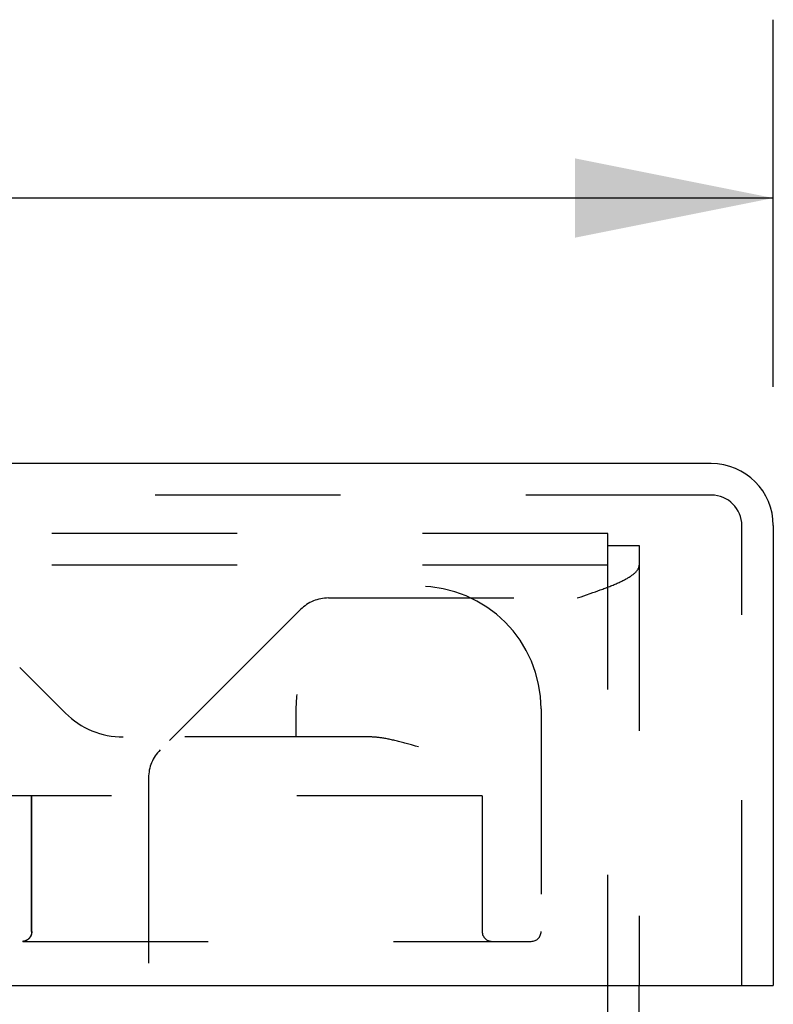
# Model space of a CAD drawing. Header units: inches. Extents: x 0 to 51.5, y 0 to 33.3.
# Tile 9 of 15: x 21.8 to 23, y 7.1 to 8.6. Entities that reach past the tile are written whole.
import ezdxf

# ---------------------------------------------------------------- set-up
doc = ezdxf.new("R2010")
doc.units = ezdxf.units.IN
doc.header["$LTSCALE"] = 2.833333
doc.header["$MEASUREMENT"] = 0
doc.linetypes.add('HIDDEN', pattern=[0.2, 0.1, -0.1])
doc.layers.get('0').update_dxf_attribs({"linetype": 'CONTINUOUS'})
for name, color, linetype in [('DEFAULT_2', 8, 'HIDDEN'), ('DIMENSIONS', 7, 'CONTINUOUS'), ('DOOR_ASSEMBLY', 7, 'CONTINUOUS')]:
    doc.layers.add(name, color=color, linetype=linetype)
doc.styles.get("Standard").update_dxf_attribs({"font": 'arial.ttf'})
doc.dimstyles.new('DIMSTYLE_1', dxfattribs={"dimtxt": 0.227273, "dimasz": 0.30303, "dimexe": 0.09, "dimexo": 0.07, "dimgap": 0.0375, "dimtad": 0, "dimtih": 1, "dimtoh": 1, "dimzin": 4, "dimdsep": 46, "dimtxsty": 'Standard', "dimblk": '_FILLED', "dimblk1": '_FILLED', "dimblk2": '_FILLED', "dimcen": 0.09, "dimadec": 3, "dimazin": 1, "dimtfac": 1, "dimtdec": 3, "dimtofl": 0, "dimtmove": 0, "dimatfit": 3, "dimldrblk": '_FILLED', "dimfxl": 0, "dimtolj": 1, "dimtzin": 4, "dimarcsym": 0})

# ---------------------------------------------------------------- blocks, each defined once
blk = doc.blocks.new('_FILLED')
at = {"color": 0, "linetype": 'ByBlock'}
blk.add_solid([(0, 0), (-1, 0.2), (-1, -0.2)], dxfattribs=at)
blk = doc.blocks.new('*D11')
at = {"layer": 'DIMENSIONS', "color": 2, "linetype": 'Continuous'}
for p, q in [((12.6105, 8.0192), (12.6105, 8.5808)), ((22.9855, 8.0192), (22.9855, 8.5808)), ((12.6105, 8.3081), (16.7677, 8.3081)), ((22.9855, 8.3081), (18.8284, 8.3081))]:
    blk.add_line(p, q, dxfattribs=at)
at = {"layer": 'DIMENSIONS', "color": 2, "linetype": 'Continuous', "xscale": 0.303030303, "yscale": 0.303030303, "zscale": 0.303030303, "rotation": 180}
blk.add_blockref('_FILLED', (12.6105, 8.3081), dxfattribs=at)
at = {"layer": 'DIMENSIONS', "color": 2, "linetype": 'Continuous', "xscale": 0.303030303, "yscale": 0.303030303, "zscale": 0.303030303}
blk.add_blockref('_FILLED', (22.9855, 8.3081), dxfattribs=at)
at = {"layer": 'DIMENSIONS', "color": 2, "linetype": 'Continuous', "insert": (17.798, 8.4217), "char_height": 0.22727, "width": 1.83339, "attachment_point": 2, "line_spacing_factor": 0.9}
blk.add_mtext('10.38 DOOR', dxfattribs=at)

msp = doc.modelspace()

# ---------------------------------------------------------------- linework, layer by layer
at = {"color": 3, "linetype": 'Continuous'}
msp.add_line((22.7805, 1.8897), (22.7805, 7.1039), dxfattribs=at)
at = {"layer": 'DEFAULT_2', "color": 8, "linetype": 'HIDDEN'}
for p, q in [((22.7325, 7.7949), (12.8285, 7.7949)), ((22.7325, 1.8897), (22.7325, 7.7949)), ((22.7325, 7.7769), (22.7805, 7.7769)), ((22.7805, 7.7769), (22.7805, 7.1039)), ((22.7325, 7.7469), (12.8285, 7.7469)), ((22.3054, 7.6965), (22.6857, 7.6965)), ((22.6857, 7.6965), (22.6918, 7.6985)), ((22.6918, 7.6985), (22.6998, 7.7012)), ((22.6998, 7.7012), (22.7057, 7.7033)), ((22.7057, 7.7033), (22.7096, 7.7047)), ((22.7096, 7.7047), (22.7135, 7.706)), ((22.7135, 7.706), (22.7173, 7.7074)), ((22.7173, 7.7074), (22.7211, 7.7087)), ((22.263, 7.6789), (22.0481, 7.4641)), ((22.0305, 7.4216), (22.0305, 2.3569))]:
    msp.add_line(p, q, dxfattribs=at)
msp.add_lwpolyline([(22.7211, 7.7087), (22.7229, 7.7094), (22.7248, 7.7101), (22.7266, 7.7108), (22.7284, 7.7115), (22.7302, 7.7121), (22.732, 7.7128), (22.7337, 7.7135), (22.7354, 7.7142), (22.7371, 7.7149), (22.7388, 7.7156), (22.7405, 7.7162), (22.7421, 7.7169), (22.7437, 7.7176), (22.7453, 7.7183), (22.7468, 7.719), (22.7484, 7.7196), (22.7499, 7.7203), (22.7513, 7.721), (22.7528, 7.7217), (22.7542, 7.7224), (22.7556, 7.723), (22.7569, 7.7237), (22.7582, 7.7244), (22.7595, 7.7251), (22.7607, 7.7258), (22.762, 7.7264), (22.7631, 7.7271), (22.7643, 7.7278), (22.7654, 7.7285), (22.7665, 7.7292), (22.7675, 7.7299), (22.7685, 7.7305), (22.7695, 7.7312), (22.7704, 7.7319), (22.7713, 7.7326), (22.7721, 7.7333), (22.7729, 7.7339), (22.7737, 7.7346), (22.7744, 7.7353), (22.7751, 7.736), (22.7758, 7.7367), (22.7764, 7.7373), (22.777, 7.738), (22.7775, 7.7387), (22.778, 7.7394), (22.7784, 7.7401), (22.7788, 7.7408), (22.7792, 7.7414), (22.7795, 7.7421), (22.7798, 7.7428), (22.78, 7.7435), (22.7802, 7.7442), (22.7803, 7.7448), (22.7805, 7.7455), (22.7805, 7.7462), (22.7805, 7.7469)], dxfattribs=at)
for centre, start, end in [((22.3054, 7.6365), 90, 135), ((22.0905, 7.4216), 135, 180)]:
    msp.add_arc(centre, 0.06, start, end, dxfattribs=at)
at = {"layer": 'DOOR_ASSEMBLY', "color": 3, "linetype": 'Continuous'}
for p, q in [((22.8907, 7.9019), (12.7053, 7.9019)), ((22.9855, 7.8071), (22.9855, 7.1039)), ((12.6255, 7.1039), (22.9705, 7.1039))]:
    msp.add_line(p, q, dxfattribs=at)
at = {"layer": 'DOOR_ASSEMBLY', "color": 8, "linetype": 'HIDDEN'}
for p, q in [((22.8907, 7.8539), (12.7053, 7.8539)), ((22.9375, 7.1039), (22.9375, 7.8071)), ((21.8335, 7.5904), (21.9034, 7.5205)), ((22.2555, 7.5269), (22.2555, 7.4839)), ((22.6305, 7.5269), (22.6305, 7.1864)), ((22.3695, 7.4839), (21.9288, 7.4839)), ((22.4285, 7.4729), (22.4245, 7.474)), ((22.4326, 7.4718), (22.4285, 7.4729)), ((22.4388, 7.4701), (22.4326, 7.4718)), ((22.443, 7.4689), (22.4388, 7.4701)), ((22.5405, 7.3939), (21.8092, 7.3939)), ((21.8517, 7.1864), (21.8517, 7.3939)), ((21.8519, 7.1864), (21.8519, 7.3939)), ((22.5405, 7.3939), (22.5405, 7.1864)), ((20.705, 7.1714), (22.6155, 7.1714))]:
    msp.add_line(p, q, dxfattribs=at)
at = {"layer": 'DOOR_ASSEMBLY', "color": 7, "linetype": 'Continuous'}
msp.add_line((22.9705, 7.1039), (22.9855, 7.1039), dxfattribs=at)
at = {"layer": 'DOOR_ASSEMBLY', "color": 8, "linetype": 'HIDDEN'}
for points in [[(22.4245, 7.474), (22.4225, 7.4746), (22.4205, 7.4751), (22.4185, 7.4756), (22.4166, 7.4761), (22.4146, 7.4766), (22.4127, 7.4771), (22.4108, 7.4776), (22.409, 7.478), (22.4071, 7.4785), (22.4053, 7.4789), (22.4035, 7.4793), (22.4018, 7.4797), (22.4, 7.4801), (22.3983, 7.4804), (22.3966, 7.4807), (22.395, 7.4811), (22.3934, 7.4814), (22.3918, 7.4817), (22.3902, 7.4819), (22.3887, 7.4822), (22.3872, 7.4824), (22.3857, 7.4826), (22.3843, 7.4828), (22.3829, 7.483), (22.3815, 7.4831), (22.3802, 7.4833), (22.3789, 7.4834), (22.3776, 7.4835), (22.3763, 7.4836), (22.3751, 7.4837), (22.3739, 7.4838), (22.3728, 7.4838), (22.3717, 7.4839), (22.3706, 7.4839), (22.3695, 7.4839)], [(21.8519, 7.1864), (21.8519, 7.1861), (21.8519, 7.1859), (21.8519, 7.1856), (21.8519, 7.1854), (21.8519, 7.1851), (21.8518, 7.1849), (21.8518, 7.1846), (21.8518, 7.1843), (21.8517, 7.1841), (21.8517, 7.1838), (21.8517, 7.1836), (21.8516, 7.1833), (21.8516, 7.1831), (21.8515, 7.1828), (21.8515, 7.1826), (21.8514, 7.1823), (21.8513, 7.1821), (21.8512, 7.1818), (21.8512, 7.1816), (21.8511, 7.1813), (21.851, 7.181), (21.8509, 7.1808), (21.8508, 7.1805), (21.8507, 7.1803), (21.8506, 7.18), (21.8505, 7.1798), (21.8504, 7.1795), (21.8502, 7.1793), (21.8501, 7.179), (21.85, 7.1788), (21.8499, 7.1785), (21.8497, 7.1783), (21.8496, 7.1781), (21.8494, 7.1778), (21.8492, 7.1776), (21.8491, 7.1773), (21.8489, 7.1771), (21.8487, 7.1769), (21.8485, 7.1766), (21.8484, 7.1764), (21.8482, 7.1762), (21.848, 7.1759), (21.8477, 7.1757), (21.8475, 7.1755), (21.8473, 7.1753), (21.8471, 7.175), (21.8469, 7.1748), (21.8466, 7.1746), (21.8464, 7.1744), (21.8461, 7.1742), (21.8459, 7.174), (21.8456, 7.1738), (21.8453, 7.1737), (21.845, 7.1735), (21.8448, 7.1733), (21.8445, 7.1731), (21.8442, 7.173), (21.8439, 7.1728), (21.8436, 7.1727), (21.8433, 7.1725), (21.843, 7.1724), (21.8426, 7.1723), (21.8423, 7.1722), (21.842, 7.172), (21.8417, 7.1719), (21.8413, 7.1718), (21.841, 7.1718), (21.8406, 7.1717), (21.8403, 7.1716), (21.8399, 7.1716), (21.8396, 7.1715), (21.8392, 7.1715), (21.8389, 7.1714), (21.8385, 7.1714), (21.8382, 7.1714), (21.8377, 7.1714)], [(21.8517, 7.1864), (21.8517, 7.1861), (21.8517, 7.1859), (21.8517, 7.1856), (21.8517, 7.1854), (21.8517, 7.1851), (21.8516, 7.1849), (21.8516, 7.1846), (21.8516, 7.1843), (21.8515, 7.1841), (21.8515, 7.1838), (21.8515, 7.1836), (21.8514, 7.1833), (21.8514, 7.1831), (21.8513, 7.1828), (21.8513, 7.1826), (21.8512, 7.1823), (21.8511, 7.1821), (21.851, 7.1818), (21.851, 7.1815), (21.8509, 7.1813), (21.8508, 7.181), (21.8507, 7.1808), (21.8506, 7.1805), (21.8505, 7.1803), (21.8504, 7.18), (21.8503, 7.1798), (21.8502, 7.1795), (21.8501, 7.1793), (21.8499, 7.179), (21.8498, 7.1788), (21.8497, 7.1785), (21.8495, 7.1783), (21.8494, 7.178), (21.8492, 7.1778), (21.849, 7.1776), (21.8489, 7.1773), (21.8487, 7.1771), (21.8485, 7.1768), (21.8484, 7.1766), (21.8482, 7.1764), (21.848, 7.1761), (21.8478, 7.1759), (21.8476, 7.1757), (21.8473, 7.1755), (21.8471, 7.1753), (21.8469, 7.175), (21.8467, 7.1748), (21.8464, 7.1746), (21.8462, 7.1744), (21.8459, 7.1742), (21.8457, 7.174), (21.8454, 7.1738), (21.8451, 7.1737), (21.8449, 7.1735), (21.8446, 7.1733), (21.8443, 7.1731), (21.844, 7.173), (21.8437, 7.1728), (21.8434, 7.1727), (21.8431, 7.1725), (21.8428, 7.1724), (21.8425, 7.1723), (21.8422, 7.1722), (21.8418, 7.172), (21.8415, 7.1719), (21.8412, 7.1718), (21.8408, 7.1718), (21.8405, 7.1717), (21.8401, 7.1716), (21.8398, 7.1716), (21.8394, 7.1715), (21.8391, 7.1715), (21.8387, 7.1714), (21.8384, 7.1714), (21.838, 7.1714)]]:
    msp.add_lwpolyline(points, dxfattribs=at)
at = {"layer": 'DOOR_ASSEMBLY', "color": 3, "linetype": 'Continuous'}
msp.add_arc((22.8907, 7.8071), 0.0948, 0, 90, dxfattribs=at)
at = {"layer": 'DOOR_ASSEMBLY', "color": 8, "linetype": 'HIDDEN'}
for centre, radius, start, end in [((22.8907, 7.8071), 0.0468, 0, 90), ((22.443, 7.5269), 0.1875, 0, 180), ((21.9918, 7.6089), 0.125, 225, 270), ((22.5555, 7.1864), 0.015, 180, 270), ((22.6155, 7.1864), 0.015, 270, 360)]:
    msp.add_arc(centre, radius, start, end, dxfattribs=at)

# ---------------------------------------------------------------- dimensions: what is measured, and where the dimension line sits
at = {"layer": 'DIMENSIONS', "color": 2, "linetype": 'Continuous'}
dim = msp.add_linear_dim(base=(22.9855372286, 8.308103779), p1=(12.6105372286, 7.9492045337), p2=(22.9855372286, 7.9492045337), text='<> DOOR', dimstyle='DIMSTYLE_1', dxfattribs=at)
dim.commit()
dim.dimension.update_dxf_attribs({"geometry": '*D11', "text_midpoint": (17.7980372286, 8.308103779), "dimtype": 160})

doc.saveas('drawing.dxf')
